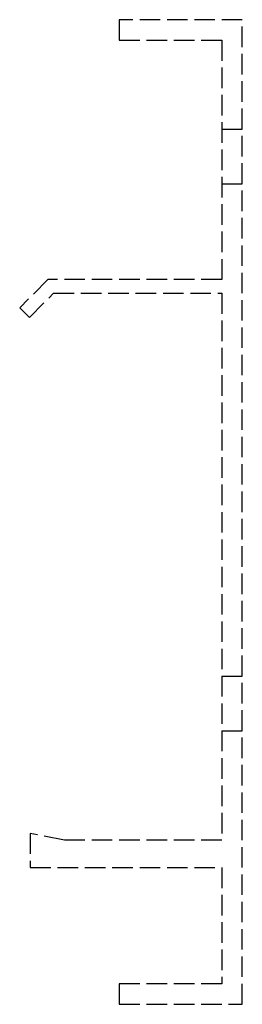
# Model space of a CAD drawing. Header units: millimetres. Extents: x -16.3 to 0, y -72 to 0.
import ezdxf

# ---------------------------------------------------------------- set-up
doc = ezdxf.new("R2010")
doc.units = ezdxf.units.MM
doc.header["$LTSCALE"] = 10
doc.linetypes.add('ALLCAD_Strich', pattern=[0.2, 0.15, -0.05])
doc.layers.add('BESCH_KONT_sich_schn_seit_2d', color=160, linetype='Continuous')

msp = doc.modelspace()

# ---------------------------------------------------------------- linework, layer by layer
at = {"layer": 'BESCH_KONT_sich_schn_seit_2d', "linetype": 'ALLCAD_Strich', "extrusion": (-1.09476e-47, 1, -2.22045e-16)}
for p, q in [((-9, 0), (-9, -1.5)), ((0, 0), (-9, 0)), ((0, -72), (0, 0)), ((-9, -1.5), (-1.5, -1.5)), ((-1.5, -1.5), (-1.5, -19)), ((-1.5, -8), (0, -8)), ((-1.5, -12), (0, -12)), ((-14.207, -19), (-16.268, -21.061)), ((-1.5, -19), (-14.207, -19)), ((-15.561, -21.768), (-13.793, -20)), ((-13.793, -20), (-1.5, -20)), ((-1.5, -20), (-1.5, -59.995)), ((-16.268, -21.061), (-15.561, -21.768)), ((-1.5, -48), (0, -48)), ((-1.5, -52), (0, -52)), ((-13, -60), (-15.5, -59.5)), ((-15.5, -59.5), (-15.5, -62)), ((-1.5, -60), (-13, -60)), ((-1.5, -59.992), (-1.505, -59.992)), ((-1.505, -59.992), (-1.505, -59.995)), ((-1.5, -59.992), (-1.505, -59.992)), ((-1.5, -59.993), (-1.505, -59.993)), ((-1.5, -59.994), (-1.505, -59.994)), ((-1.5, -59.994), (-1.505, -59.994)), ((-1.5, -59.995), (-1.505, -59.995)), ((-1.505, -59.997), (-1.505, -59.995)), ((-1.5, -59.995), (-1.505, -59.995)), ((-1.5, -59.995), (-1.505, -59.995)), ((-1.5, -59.995), (-1.505, -59.995)), ((-1.5, -59.996), (-1.505, -59.996)), ((-1.5, -59.997), (-1.505, -59.997)), ((-1.505, -59.997), (-1.505, -60)), ((-1.5, -59.997), (-1.505, -59.997)), ((-1.5, -59.998), (-1.505, -59.998)), ((-1.5, -60), (-1.505, -60)), ((-1.5, -59.997), (-1.5, -59.995)), ((-1.5, -59.997), (-1.5, -60)), ((-15.5, -62), (-1.5, -62)), ((-1.5, -62), (-1.5, -70.5)), ((-1.5, -70.5), (-9, -70.5)), ((-9, -70.5), (-9, -72)), ((-9, -72), (0, -72))]:
    msp.add_line(p, q, dxfattribs=at)

doc.saveas('drawing.dxf')
